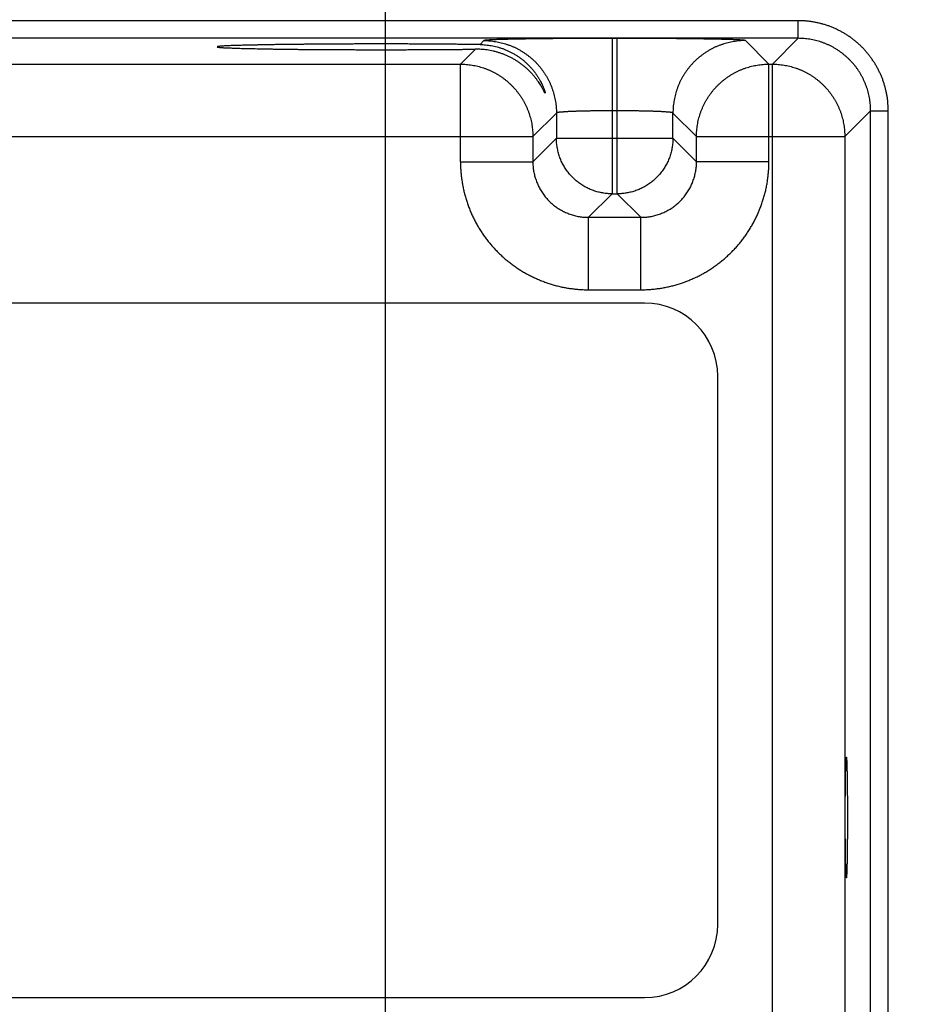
# Model space of a CAD drawing. Header units: inches. Extents: x 0 to 34, y 0 to 22.
# Tile 137 of 152: x 23.4 to 24.4, y 16.4 to 17.5. Entities that reach past the tile are written whole.
import ezdxf

# ---------------------------------------------------------------- set-up
doc = ezdxf.new("R2010")
doc.units = ezdxf.units.IN
doc.header["$LTSCALE"] = 1.87
doc.header["$MEASUREMENT"] = 0
doc.layers.get('0').update_dxf_attribs({"linetype": 'CONTINUOUS'})
doc.layers.add('DIMENSIONS', color=7, linetype='CONTINUOUS')
doc.styles.get("Standard").update_dxf_attribs({"font": 'txt', "width": 0.8})
doc.dimstyles.new('DIMSTYLE_1', dxfattribs={"dimtxt": 0.125, "dimasz": 0.18, "dimexe": 0.18, "dimexo": 0.0625, "dimgap": 0.09, "dimtad": 0, "dimtih": 1, "dimtoh": 1, "dimdec": 3, "dimzin": 4, "dimdsep": 46, "dimtxsty": 'STANDARD', "dimblk": '_FILLED', "dimblk1": '_FILLED', "dimblk2": '_FILLED', "dimcen": 0.09, "dimadec": 0, "dimazin": 0, "dimtp": 0.01, "dimtm": 0.01, "dimtfac": 1, "dimtdec": 3, "dimtofl": 0, "dimtmove": 0, "dimatfit": 3, "dimldrblk": '_FILLED', "dimfxl": 1, "dimtolj": 1, "dimtzin": 4, "dimarcsym": 0})

# ---------------------------------------------------------------- blocks, each defined once
blk = doc.blocks.new('_FILLED')
at = {"color": 0, "linetype": 'BYBLOCK'}
blk.add_solid([(0, 0), (-1, 0.1736), (-1, -0.1736)], dxfattribs=at)
blk = doc.blocks.new('*D17')
at = {"layer": 'DIMENSIONS', "color": 2, "linetype": 'CONTINUOUS'}
for p, q in [((17.2788, 16.3485), (17.2788, 19.2191)), ((23.7788, 16.3485), (23.7788, 19.2191)), ((17.2788, 19.0941), (19.5834, 19.0941)), ((23.7788, 19.0941), (21.0334, 19.0941))]:
    blk.add_line(p, q, dxfattribs=at)
at = {"layer": 'DIMENSIONS', "color": 2, "linetype": 'CONTINUOUS', "xscale": 0.18, "yscale": 0.18, "zscale": 0.18, "rotation": 180}
blk.add_blockref('_FILLED', (17.2788, 19.0941), dxfattribs=at)
at = {"layer": 'DIMENSIONS', "color": 2, "linetype": 'CONTINUOUS', "xscale": 0.18, "yscale": 0.18, "zscale": 0.18}
blk.add_blockref('_FILLED', (23.7788, 19.0941), dxfattribs=at)
at = {"layer": 'DIMENSIONS', "color": 2, "linetype": 'CONTINUOUS', "width": 0.8}
for s, p in [('[', (20.2709, 19.0316)), (']', (20.8709, 19.0316)), ('6.500', (19.6459, 19.0316)), ('165.1', (20.3709, 19.0316))]:
    blk.add_text(s, height=0.125, dxfattribs=at).set_placement(p)
blk = doc.blocks.new('*D18')
at = {"layer": 'DIMENSIONS', "color": 2, "linetype": 'CONTINUOUS'}
for p, q in [((23.7788, 16.3485), (23.7788, 18.4691)), ((24.5278, 17.5422), (24.5278, 18.4691)), ((23.7788, 18.3441), (23.4188, 18.3441)), ((24.5278, 18.3441), (24.8878, 18.3441))]:
    blk.add_line(p, q, dxfattribs=at)
at = {"layer": 'DIMENSIONS', "color": 2, "linetype": 'CONTINUOUS', "xscale": 0.18, "yscale": 0.18, "zscale": 0.18}
blk.add_blockref('_FILLED', (23.7788, 18.3441), dxfattribs=at)
at = {"layer": 'DIMENSIONS', "color": 2, "linetype": 'CONTINUOUS', "xscale": 0.18, "yscale": 0.18, "zscale": 0.18, "rotation": 180}
blk.add_blockref('_FILLED', (24.5278, 18.3441), dxfattribs=at)
at = {"layer": 'DIMENSIONS', "color": 2, "linetype": 'CONTINUOUS', "width": 0.8}
for s, p in [('.749', (23.8072, 18.2816)), ('[', (23.8072, 18.0941)), ('19.02', (23.9072, 18.0941)), (']', (24.4072, 18.0941))]:
    blk.add_text(s, height=0.125, dxfattribs=at).set_placement(p)

msp = doc.modelspace()

# ---------------------------------------------------------------- linework, layer by layer
at = {"color": 7, "linetype": 'CONTINUOUS'}
for p, q in [((24.2235, 17.4681), (16.8331, 17.4681)), ((24.2235, 17.4491), (24.2235, 17.4681)), ((24.2235, 17.4491), (16.8331, 17.4491)), ((23.885, 17.4466), (23.8808, 17.4424)), ((24.0286, 17.449), (24.023, 17.449)), ((24.023, 17.449), (24.023, 17.2816)), ((24.0286, 17.2816), (24.0286, 17.449)), ((24.1919, 17.4213), (24.1666, 17.4466)), ((24.2235, 17.4491), (24.1957, 17.4213)), ((23.8758, 17.4374), (23.8597, 17.4213)), ((23.2619, 17.4213), (23.8597, 17.4213)), ((23.8597, 17.3162), (23.8597, 17.4213)), ((24.1919, 17.4213), (24.1957, 17.4213)), ((24.1919, 17.3162), (24.1919, 17.4213)), ((24.1957, 14.2985), (24.1957, 17.4213)), ((23.963, 17.3686), (23.9377, 17.3433)), ((23.963, 17.3686), (23.963, 17.3416)), ((24.0286, 17.371), (24.023, 17.371)), ((24.1139, 17.3433), (24.0886, 17.3686)), ((24.0886, 17.3416), (24.0886, 17.3686)), ((24.3015, 17.3711), (24.2737, 17.3433)), ((24.3015, 17.3711), (24.3205, 17.3711)), ((24.3015, 14.3487), (24.3015, 17.3711)), ((24.3205, 14.3487), (24.3205, 17.3711)), ((23.1839, 17.3433), (23.9377, 17.3433)), ((23.9377, 17.3433), (23.9377, 17.3162)), ((23.963, 17.3416), (23.9377, 17.3162)), ((23.963, 17.3416), (24.0886, 17.3416)), ((24.0886, 17.3416), (24.1139, 17.3162)), ((24.1139, 17.3433), (24.2737, 17.3433)), ((24.1139, 17.3162), (24.1139, 17.3433)), ((24.2737, 17.3433), (24.2737, 14.3765)), ((23.8597, 17.3162), (23.9377, 17.3162)), ((24.1919, 17.3162), (24.1139, 17.3162)), ((24.023, 17.2816), (23.9976, 17.2563)), ((24.023, 17.2816), (24.0286, 17.2816)), ((24.0286, 17.2816), (24.054, 17.2563)), ((23.9976, 17.2563), (24.054, 17.2563)), ((23.9976, 17.1783), (23.9976, 17.2563)), ((24.054, 17.1783), (24.054, 17.2563)), ((23.9976, 17.1783), (24.054, 17.1783)), ((24.0581, 17.1639), (16.9715, 17.1639)), ((24.1368, 16.4946), (24.1368, 17.0852)), ((16.9715, 16.4159), (24.0581, 16.4159))]:
    msp.add_line(p, q, dxfattribs=at)
for centre, start, end in [((24.0581, 17.0852), 0, 90), ((24.0581, 16.4946), 270, 360)]:
    msp.add_arc(centre, 0.0787, start, end, dxfattribs=at)
for points, knots in [([(24.3205, 17.3711), (24.3205, 17.3723), (24.3204, 17.3748), (24.3202, 17.3785), (24.3199, 17.3822), (24.3194, 17.3859), (24.3187, 17.3896), (24.3179, 17.3932), (24.317, 17.3968), (24.316, 17.4004), (24.3148, 17.4039), (24.3135, 17.4074), (24.312, 17.4108), (24.3104, 17.4141), (24.3087, 17.4174), (24.3069, 17.4207), (24.3049, 17.4238), (24.3028, 17.4269), (24.3006, 17.4299), (24.2983, 17.4328), (24.2959, 17.4356), (24.2934, 17.4384), (24.2908, 17.441), (24.288, 17.4435), (24.2852, 17.4459), (24.2823, 17.4482), (24.2793, 17.4504), (24.2762, 17.4525), (24.2731, 17.4545), (24.2698, 17.4563), (24.2665, 17.458), (24.2632, 17.4596), (24.2598, 17.4611), (24.2563, 17.4624), (24.2528, 17.4636), (24.2492, 17.4646), (24.2456, 17.4655), (24.242, 17.4663), (24.2383, 17.467), (24.2346, 17.4675), (24.2309, 17.4678), (24.2272, 17.468), (24.2247, 17.4681), (24.2235, 17.4681)], [0, 0, 0, 0, 0.024375, 0.048767, 0.073167, 0.097566, 0.121958, 0.146343, 0.170727, 0.195115, 0.219512, 0.243919, 0.268325, 0.292719, 0.317103, 0.341488, 0.365879, 0.390271, 0.414658, 0.439044, 0.46343, 0.487818, 0.512208, 0.536598, 0.560985, 0.585371, 0.609759, 0.634154, 0.658549, 0.682934, 0.707317, 0.73171, 0.756116, 0.780523, 0.804921, 0.82931, 0.853694, 0.878079, 0.902471, 0.926869, 0.951263, 0.975644, 1, 1, 1, 1]), ([(24.023, 17.449), (24.0214, 17.449), (24.0183, 17.449), (24.0135, 17.449), (24.0088, 17.449), (24.0041, 17.449), (23.9994, 17.449), (23.9947, 17.4489), (23.99, 17.4489), (23.9854, 17.4489), (23.9809, 17.4489), (23.9764, 17.4489), (23.9719, 17.4488), (23.9675, 17.4488), (23.9632, 17.4488), (23.9589, 17.4487), (23.9548, 17.4487), (23.9507, 17.4486), (23.9467, 17.4486), (23.9427, 17.4485), (23.9389, 17.4485), (23.9352, 17.4484), (23.9316, 17.4484), (23.9281, 17.4483), (23.9247, 17.4483), (23.9214, 17.4482), (23.9182, 17.4482), (23.9152, 17.4481), (23.9123, 17.448), (23.9095, 17.448), (23.9069, 17.4479), (23.9044, 17.4478), (23.902, 17.4477), (23.8998, 17.4477), (23.8977, 17.4476), (23.8958, 17.4475), (23.894, 17.4474), (23.8924, 17.4474), (23.891, 17.4473), (23.8897, 17.4472), (23.8885, 17.4471), (23.8876, 17.447), (23.8867, 17.447), (23.8861, 17.4469), (23.8856, 17.4468), (23.8853, 17.4467), (23.8851, 17.4467), (23.885, 17.4466)], [0, 0, 0, 0, 0.034377, 0.068776, 0.103134, 0.137387, 0.171477, 0.205352, 0.238982, 0.27234, 0.305386, 0.338068, 0.37034, 0.402165, 0.433509, 0.464336, 0.494612, 0.524302, 0.55337, 0.581776, 0.609488, 0.636476, 0.66271, 0.688154, 0.712775, 0.736544, 0.759436, 0.781429, 0.802493, 0.822599, 0.841721, 0.859839, 0.876938, 0.892993, 0.907983, 0.921889, 0.934698, 0.946399, 0.956977, 0.966415, 0.974701, 0.981827, 0.987789, 0.992582, 0.996204, 0.998662, 1, 1, 1, 1]), ([(23.885, 17.4466), (23.8861, 17.4466), (23.8882, 17.4466), (23.8913, 17.4464), (23.8944, 17.4461), (23.8976, 17.4456), (23.9006, 17.4451), (23.9037, 17.4444), (23.9067, 17.4436), (23.9097, 17.4426), (23.9127, 17.4416), (23.9156, 17.4404), (23.9185, 17.4391), (23.9213, 17.4377), (23.924, 17.4362), (23.9267, 17.4346), (23.9293, 17.4328), (23.9319, 17.431), (23.9344, 17.4291), (23.9368, 17.427), (23.9391, 17.4249), (23.9413, 17.4227), (23.9434, 17.4204), (23.9455, 17.418), (23.9474, 17.4155), (23.9492, 17.4129), (23.951, 17.4103), (23.9526, 17.4076), (23.9541, 17.4049), (23.9555, 17.4021), (23.9568, 17.3992), (23.958, 17.3963), (23.959, 17.3933), (23.96, 17.3903), (23.9608, 17.3873), (23.9615, 17.3842), (23.962, 17.3811), (23.9625, 17.378), (23.9628, 17.3749), (23.963, 17.3718), (23.963, 17.3697), (23.963, 17.3686)], [0, 0, 0, 0, 0.025639, 0.051278, 0.076917, 0.102557, 0.128197, 0.153837, 0.179478, 0.205119, 0.23076, 0.256401, 0.282043, 0.307684, 0.333326, 0.358968, 0.38461, 0.410253, 0.435895, 0.461537, 0.48718, 0.512822, 0.538465, 0.564107, 0.58975, 0.615392, 0.641034, 0.666676, 0.692318, 0.717959, 0.743601, 0.769242, 0.794883, 0.820523, 0.846164, 0.871804, 0.897444, 0.923083, 0.948722, 0.974361, 1, 1, 1, 1]), ([(24.1666, 17.4466), (24.1665, 17.4467), (24.1663, 17.4467), (24.166, 17.4468), (24.1655, 17.4469), (24.1649, 17.447), (24.164, 17.447), (24.1631, 17.4471), (24.1619, 17.4472), (24.1606, 17.4473), (24.1592, 17.4474), (24.1576, 17.4474), (24.1558, 17.4475), (24.1539, 17.4476), (24.1518, 17.4477), (24.1496, 17.4477), (24.1472, 17.4478), (24.1447, 17.4479), (24.1421, 17.448), (24.1393, 17.448), (24.1364, 17.4481), (24.1334, 17.4482), (24.1302, 17.4482), (24.1269, 17.4483), (24.1235, 17.4483), (24.12, 17.4484), (24.1164, 17.4484), (24.1127, 17.4485), (24.1089, 17.4485), (24.1049, 17.4486), (24.1009, 17.4486), (24.0968, 17.4487), (24.0927, 17.4487), (24.0884, 17.4488), (24.0841, 17.4488), (24.0797, 17.4488), (24.0752, 17.4489), (24.0707, 17.4489), (24.0662, 17.4489), (24.0616, 17.4489), (24.0569, 17.4489), (24.0522, 17.449), (24.0475, 17.449), (24.0428, 17.449), (24.0381, 17.449), (24.0333, 17.449), (24.0302, 17.449), (24.0286, 17.449)], [0, 0, 0, 0, 0.001338, 0.003796, 0.007418, 0.012211, 0.018173, 0.025299, 0.033585, 0.043023, 0.053601, 0.065302, 0.078111, 0.092017, 0.107007, 0.123062, 0.140161, 0.158279, 0.177401, 0.197507, 0.218571, 0.240564, 0.263456, 0.287225, 0.311846, 0.33729, 0.363524, 0.390512, 0.418224, 0.44663, 0.475697, 0.505388, 0.535664, 0.566491, 0.597835, 0.62966, 0.661932, 0.694614, 0.72766, 0.761018, 0.794648, 0.828523, 0.862613, 0.896867, 0.931224, 0.965623, 1, 1, 1, 1]), ([(24.1666, 17.4466), (24.1655, 17.4466), (24.1634, 17.4466), (24.1603, 17.4464), (24.1572, 17.4461), (24.1541, 17.4456), (24.151, 17.4451), (24.1479, 17.4444), (24.1449, 17.4436), (24.1419, 17.4426), (24.1389, 17.4416), (24.136, 17.4404), (24.1331, 17.4391), (24.1303, 17.4377), (24.1276, 17.4362), (24.1249, 17.4346), (24.1223, 17.4328), (24.1197, 17.431), (24.1172, 17.4291), (24.1148, 17.427), (24.1125, 17.4249), (24.1103, 17.4227), (24.1082, 17.4204), (24.1061, 17.418), (24.1042, 17.4155), (24.1024, 17.4129), (24.1006, 17.4103), (24.099, 17.4076), (24.0975, 17.4049), (24.0961, 17.4021), (24.0948, 17.3992), (24.0936, 17.3963), (24.0926, 17.3933), (24.0916, 17.3903), (24.0908, 17.3873), (24.0901, 17.3842), (24.0896, 17.3811), (24.0891, 17.378), (24.0888, 17.3749), (24.0886, 17.3718), (24.0886, 17.3697), (24.0886, 17.3686)], [0, 0, 0, 0, 0.025639, 0.051278, 0.076917, 0.102557, 0.128197, 0.153837, 0.179478, 0.205119, 0.23076, 0.256401, 0.282043, 0.307684, 0.333326, 0.358968, 0.38461, 0.410253, 0.435895, 0.461537, 0.48718, 0.512822, 0.538465, 0.564107, 0.58975, 0.615392, 0.641034, 0.666676, 0.692318, 0.717959, 0.743601, 0.769242, 0.794883, 0.820523, 0.846164, 0.871804, 0.897444, 0.923083, 0.948722, 0.974361, 1, 1, 1, 1]), ([(24.3015, 17.3711), (24.3015, 17.3721), (24.3014, 17.3742), (24.3012, 17.3774), (24.3009, 17.3805), (24.3005, 17.3836), (24.2999, 17.3867), (24.2992, 17.3898), (24.2984, 17.3928), (24.2975, 17.3958), (24.2964, 17.3988), (24.2953, 17.4017), (24.294, 17.4045), (24.2926, 17.4074), (24.291, 17.4101), (24.2894, 17.4128), (24.2877, 17.4154), (24.2859, 17.418), (24.2839, 17.4204), (24.2819, 17.4228), (24.2798, 17.4251), (24.2775, 17.4273), (24.2752, 17.4295), (24.2728, 17.4315), (24.2704, 17.4334), (24.2678, 17.4353), (24.2652, 17.437), (24.2625, 17.4386), (24.2598, 17.4402), (24.2569, 17.4416), (24.2541, 17.4429), (24.2512, 17.444), (24.2482, 17.4451), (24.2452, 17.446), (24.2422, 17.4468), (24.2391, 17.4475), (24.236, 17.4481), (24.2329, 17.4485), (24.2298, 17.4488), (24.2266, 17.449), (24.2245, 17.4491), (24.2235, 17.4491)], [0, 0, 0, 0, 0.025653, 0.051305, 0.076955, 0.102605, 0.128258, 0.153911, 0.179564, 0.205214, 0.230866, 0.256517, 0.282162, 0.307798, 0.333431, 0.359067, 0.3847, 0.410326, 0.435946, 0.461565, 0.487186, 0.512811, 0.538438, 0.564065, 0.58969, 0.615321, 0.640959, 0.666599, 0.692238, 0.717879, 0.743526, 0.769176, 0.794825, 0.820473, 0.846123, 0.871774, 0.897422, 0.923066, 0.948708, 0.974353, 1, 1, 1, 1]), ([(23.7748, 17.443), (23.7729, 17.443), (23.7689, 17.443), (23.7631, 17.443), (23.7573, 17.443), (23.7514, 17.443), (23.7457, 17.443), (23.7399, 17.4429), (23.7342, 17.4429), (23.7285, 17.4429), (23.7229, 17.4429), (23.7173, 17.4428), (23.7118, 17.4428), (23.7064, 17.4428), (23.701, 17.4427), (23.6957, 17.4427), (23.6905, 17.4426), (23.6854, 17.4426), (23.6804, 17.4425), (23.6755, 17.4425), (23.6707, 17.4424), (23.666, 17.4423), (23.6615, 17.4423), (23.657, 17.4422), (23.6527, 17.4421), (23.6486, 17.4421), (23.6445, 17.442), (23.6406, 17.4419), (23.6369, 17.4418), (23.6333, 17.4418), (23.6298, 17.4417), (23.6266, 17.4416), (23.6234, 17.4415), (23.6205, 17.4414), (23.6177, 17.4413), (23.6151, 17.4412), (23.6126, 17.4412), (23.6104, 17.4411), (23.6083, 17.441), (23.6064, 17.4409), (23.6047, 17.4408), (23.6031, 17.4407), (23.6018, 17.4406), (23.6006, 17.4405), (23.5997, 17.4404), (23.5989, 17.4403), (23.5983, 17.4402), (23.598, 17.4401), (23.5977, 17.44), (23.5977, 17.4399), (23.5977, 17.4399)], [0, 0, 0, 0, 0.033035, 0.06604, 0.098964, 0.131787, 0.164466, 0.196958, 0.229244, 0.261273, 0.293018, 0.324447, 0.355514, 0.386199, 0.416461, 0.446263, 0.475585, 0.50438, 0.532628, 0.560297, 0.587345, 0.61376, 0.6395, 0.66454, 0.688859, 0.712419, 0.735204, 0.757187, 0.778337, 0.798643, 0.818073, 0.836608, 0.854233, 0.87092, 0.886659, 0.901429, 0.915211, 0.927997, 0.939767, 0.950512, 0.960221, 0.96888, 0.976484, 0.983023, 0.988492, 0.992889, 0.996212, 0.998471, 0.999707, 1, 1, 1, 1]), ([(23.5977, 17.4399), (23.5977, 17.4399), (23.5977, 17.4398), (23.598, 17.4397), (23.5983, 17.4396), (23.5989, 17.4395), (23.5997, 17.4394), (23.6006, 17.4393), (23.6018, 17.4392), (23.6031, 17.4391), (23.6047, 17.439), (23.6064, 17.4389), (23.6083, 17.4388), (23.6104, 17.4388), (23.6126, 17.4387), (23.6151, 17.4386), (23.6177, 17.4385), (23.6205, 17.4384), (23.6234, 17.4383), (23.6266, 17.4382), (23.6298, 17.4381), (23.6333, 17.438), (23.6369, 17.438), (23.6406, 17.4379), (23.6445, 17.4378), (23.6486, 17.4377), (23.6527, 17.4377), (23.657, 17.4376), (23.6615, 17.4375), (23.666, 17.4375), (23.6707, 17.4374), (23.6755, 17.4373), (23.6804, 17.4373), (23.6854, 17.4372), (23.6905, 17.4372), (23.6957, 17.4371), (23.701, 17.4371), (23.7064, 17.4371), (23.7118, 17.437), (23.7173, 17.437), (23.7229, 17.4369), (23.7285, 17.4369), (23.7342, 17.4369), (23.7399, 17.4369), (23.7457, 17.4369), (23.7514, 17.4368), (23.7573, 17.4368), (23.7631, 17.4368), (23.7689, 17.4368), (23.7729, 17.4368), (23.7748, 17.4368)], [0, 0, 0, 0, 0.000284, 0.001519, 0.003778, 0.007102, 0.011499, 0.016968, 0.023507, 0.031111, 0.03977, 0.049479, 0.060224, 0.071994, 0.084781, 0.098563, 0.113333, 0.129072, 0.145759, 0.163384, 0.18192, 0.201349, 0.221655, 0.242806, 0.264789, 0.287575, 0.311135, 0.335454, 0.360494, 0.386235, 0.412649, 0.439698, 0.467367, 0.495615, 0.52441, 0.553733, 0.583535, 0.613797, 0.644483, 0.67555, 0.706979, 0.738725, 0.770754, 0.80304, 0.835533, 0.868212, 0.901035, 0.933959, 0.966964, 1, 1, 1, 1]), ([(23.8808, 17.4424), (23.8793, 17.4424), (23.8762, 17.4424), (23.8714, 17.4425), (23.8666, 17.4425), (23.8617, 17.4426), (23.8567, 17.4426), (23.8517, 17.4427), (23.8465, 17.4427), (23.8413, 17.4428), (23.836, 17.4428), (23.8306, 17.4428), (23.8252, 17.4429), (23.8197, 17.4429), (23.8142, 17.4429), (23.8087, 17.4429), (23.8031, 17.443), (23.7975, 17.443), (23.7918, 17.443), (23.7862, 17.443), (23.7805, 17.443), (23.7767, 17.443), (23.7748, 17.443)], [0, 0, 0, 0, 0.043456, 0.087901, 0.133274, 0.179548, 0.22666, 0.274566, 0.323224, 0.372567, 0.422565, 0.473151, 0.524279, 0.575902, 0.627949, 0.680391, 0.733154, 0.786192, 0.839456, 0.892873, 0.946413, 1, 1, 1, 1]), ([(23.7748, 17.4368), (23.7767, 17.4368), (23.7805, 17.4368), (23.7861, 17.4368), (23.7917, 17.4368), (23.7974, 17.4368), (23.8029, 17.4369), (23.8085, 17.4369), (23.814, 17.4369), (23.8195, 17.4369), (23.825, 17.4369), (23.8304, 17.437), (23.8357, 17.437), (23.841, 17.437), (23.8462, 17.4371), (23.8513, 17.4371), (23.8564, 17.4372), (23.8614, 17.4372), (23.8663, 17.4373), (23.871, 17.4373), (23.8742, 17.4373), (23.8758, 17.4374)], [0, 0, 0, 0, 0.05599, 0.111928, 0.167742, 0.223397, 0.278814, 0.333954, 0.388753, 0.443152, 0.497107, 0.550546, 0.603434, 0.6557, 0.707302, 0.758186, 0.808291, 0.857581, 0.905989, 0.953482, 1, 1, 1, 1]), ([(23.9511, 17.39), (23.9511, 17.39), (23.9511, 17.3899), (23.951, 17.3899), (23.9509, 17.39), (23.9507, 17.3902), (23.9506, 17.3905), (23.9503, 17.3909), (23.95, 17.3915), (23.9496, 17.3923), (23.9491, 17.3932), (23.9485, 17.3943), (23.9477, 17.3957), (23.9468, 17.3972), (23.9457, 17.3991), (23.9443, 17.4012), (23.9428, 17.4035), (23.9409, 17.406), (23.9388, 17.4086), (23.9366, 17.4112), (23.9341, 17.4137), (23.9315, 17.4162), (23.9288, 17.4186), (23.9259, 17.4209), (23.923, 17.423), (23.92, 17.4249), (23.917, 17.4268), (23.9139, 17.4284), (23.9107, 17.43), (23.9076, 17.4313), (23.9044, 17.4326), (23.9012, 17.4336), (23.898, 17.4346), (23.8948, 17.4354), (23.8916, 17.436), (23.8884, 17.4366), (23.8852, 17.437), (23.882, 17.4372), (23.8789, 17.4374), (23.8768, 17.4374), (23.8758, 17.4374)], [0, 0, 0, 0, 0.000911, 0.00163, 0.002888, 0.005366, 0.009207, 0.01455, 0.021567, 0.030479, 0.041535, 0.05502, 0.071274, 0.090657, 0.113536, 0.140172, 0.170279, 0.203302, 0.238621, 0.275588, 0.313496, 0.351843, 0.390376, 0.428878, 0.467233, 0.505339, 0.543127, 0.580572, 0.617632, 0.654294, 0.69057, 0.726436, 0.761889, 0.796971, 0.831678, 0.866005, 0.899985, 0.933635, 0.96697, 1, 1, 1, 1]), ([(23.8808, 17.4424), (23.8818, 17.4424), (23.8838, 17.4423), (23.8868, 17.4421), (23.8899, 17.4417), (23.8929, 17.4413), (23.896, 17.4406), (23.8991, 17.4399), (23.9022, 17.439), (23.9052, 17.438), (23.9083, 17.4368), (23.9114, 17.4354), (23.9144, 17.4339), (23.9174, 17.4323), (23.9204, 17.4305), (23.9233, 17.4285), (23.9261, 17.4264), (23.9289, 17.4241), (23.9315, 17.4217), (23.9341, 17.4191), (23.9365, 17.4165), (23.9388, 17.4137), (23.9409, 17.4109), (23.9428, 17.4081), (23.9445, 17.4054), (23.9459, 17.4028), (23.9471, 17.4005), (23.9481, 17.3985), (23.9489, 17.3967), (23.9495, 17.3952), (23.95, 17.3939), (23.9503, 17.3929), (23.9506, 17.392), (23.9508, 17.3913), (23.9509, 17.3908), (23.951, 17.3904), (23.9511, 17.3902), (23.9511, 17.39), (23.9511, 17.39)], [0, 0, 0, 0, 0.03202, 0.064354, 0.097015, 0.130024, 0.163403, 0.19719, 0.231389, 0.266005, 0.301087, 0.336641, 0.372652, 0.409144, 0.446112, 0.483526, 0.521375, 0.559603, 0.598127, 0.636839, 0.675537, 0.713971, 0.751634, 0.787912, 0.822117, 0.8534, 0.881064, 0.905019, 0.9255, 0.942772, 0.957139, 0.968929, 0.978467, 0.986048, 0.991921, 0.996275, 0.999234, 1, 1, 1, 1]), ([(23.8597, 17.4213), (23.8607, 17.4213), (23.8628, 17.4212), (23.8659, 17.421), (23.8691, 17.4207), (23.8722, 17.4203), (23.8753, 17.4197), (23.8783, 17.419), (23.8814, 17.4182), (23.8844, 17.4173), (23.8873, 17.4162), (23.8902, 17.415), (23.8931, 17.4137), (23.8959, 17.4123), (23.8987, 17.4108), (23.9014, 17.4092), (23.904, 17.4075), (23.9065, 17.4056), (23.909, 17.4037), (23.9114, 17.4016), (23.9137, 17.3995), (23.9159, 17.3973), (23.9181, 17.395), (23.9201, 17.3926), (23.922, 17.3901), (23.9239, 17.3876), (23.9256, 17.385), (23.9272, 17.3823), (23.9287, 17.3795), (23.9301, 17.3767), (23.9314, 17.3738), (23.9326, 17.3709), (23.9337, 17.368), (23.9346, 17.365), (23.9354, 17.3619), (23.9361, 17.3589), (23.9367, 17.3558), (23.9371, 17.3527), (23.9374, 17.3495), (23.9376, 17.3464), (23.9377, 17.3443), (23.9377, 17.3433)], [0, 0, 0, 0, 0.02564, 0.05128, 0.076921, 0.102562, 0.128203, 0.153844, 0.179486, 0.205128, 0.23077, 0.256413, 0.282055, 0.307698, 0.333341, 0.358984, 0.384628, 0.410271, 0.435915, 0.461558, 0.487202, 0.512845, 0.538489, 0.564132, 0.589776, 0.615419, 0.641062, 0.666705, 0.692348, 0.71799, 0.743634, 0.769276, 0.794917, 0.820558, 0.846199, 0.871842, 0.897484, 0.923122, 0.948753, 0.974378, 1, 1, 1, 1]), ([(24.1139, 17.3433), (24.1139, 17.3443), (24.114, 17.3464), (24.1142, 17.3495), (24.1145, 17.3527), (24.1149, 17.3558), (24.1155, 17.3589), (24.1162, 17.3619), (24.117, 17.365), (24.1179, 17.368), (24.119, 17.3709), (24.1202, 17.3738), (24.1215, 17.3767), (24.1229, 17.3795), (24.1244, 17.3823), (24.126, 17.385), (24.1277, 17.3876), (24.1296, 17.3901), (24.1315, 17.3926), (24.1336, 17.395), (24.1357, 17.3973), (24.1379, 17.3995), (24.1402, 17.4017), (24.1426, 17.4037), (24.1451, 17.4056), (24.1476, 17.4075), (24.1503, 17.4092), (24.1529, 17.4108), (24.1557, 17.4123), (24.1585, 17.4137), (24.1614, 17.415), (24.1643, 17.4162), (24.1672, 17.4173), (24.1702, 17.4182), (24.1733, 17.419), (24.1763, 17.4197), (24.1794, 17.4203), (24.1825, 17.4207), (24.1857, 17.421), (24.1888, 17.4212), (24.1909, 17.4213), (24.1919, 17.4213)], [0, 0, 0, 0, 0.02564, 0.05128, 0.076921, 0.102562, 0.128203, 0.153844, 0.179486, 0.205128, 0.23077, 0.256413, 0.282055, 0.307698, 0.333341, 0.358984, 0.384628, 0.410271, 0.435915, 0.461558, 0.487202, 0.512845, 0.538489, 0.564132, 0.589776, 0.615419, 0.641062, 0.666705, 0.692348, 0.71799, 0.743634, 0.769276, 0.794917, 0.820558, 0.846199, 0.871842, 0.897484, 0.923122, 0.948753, 0.974378, 1, 1, 1, 1]), ([(24.1957, 17.4213), (24.1967, 17.4213), (24.1988, 17.4212), (24.2019, 17.421), (24.2051, 17.4207), (24.2082, 17.4203), (24.2113, 17.4197), (24.2143, 17.419), (24.2174, 17.4182), (24.2204, 17.4173), (24.2233, 17.4162), (24.2262, 17.415), (24.2291, 17.4137), (24.2319, 17.4123), (24.2347, 17.4108), (24.2374, 17.4092), (24.24, 17.4075), (24.2425, 17.4056), (24.245, 17.4037), (24.2474, 17.4016), (24.2497, 17.3995), (24.2519, 17.3973), (24.2541, 17.395), (24.2561, 17.3926), (24.258, 17.3901), (24.2599, 17.3876), (24.2616, 17.385), (24.2632, 17.3823), (24.2647, 17.3795), (24.2661, 17.3767), (24.2674, 17.3738), (24.2686, 17.3709), (24.2697, 17.368), (24.2706, 17.365), (24.2714, 17.3619), (24.2721, 17.3589), (24.2727, 17.3558), (24.2731, 17.3527), (24.2734, 17.3495), (24.2736, 17.3464), (24.2737, 17.3443), (24.2737, 17.3433)], [0, 0, 0, 0, 0.02564, 0.05128, 0.076921, 0.102562, 0.128203, 0.153844, 0.179486, 0.205128, 0.23077, 0.256413, 0.282055, 0.307698, 0.333341, 0.358984, 0.384628, 0.410271, 0.435915, 0.461558, 0.487202, 0.512845, 0.538489, 0.564132, 0.589776, 0.615419, 0.641062, 0.666705, 0.692348, 0.71799, 0.743634, 0.769276, 0.794917, 0.820558, 0.846199, 0.871842, 0.897484, 0.923122, 0.948753, 0.974378, 1, 1, 1, 1]), ([(24.023, 17.371), (24.0222, 17.371), (24.0204, 17.371), (24.0179, 17.371), (24.0153, 17.371), (24.0127, 17.371), (24.0102, 17.3709), (24.0077, 17.3709), (24.0052, 17.3709), (24.0027, 17.3709), (24.0003, 17.3708), (23.9979, 17.3708), (23.9956, 17.3707), (23.9933, 17.3707), (23.9911, 17.3706), (23.989, 17.3706), (23.9869, 17.3705), (23.9848, 17.3705), (23.9829, 17.3704), (23.981, 17.3703), (23.9792, 17.3702), (23.9775, 17.3702), (23.9758, 17.3701), (23.9743, 17.37), (23.9728, 17.3699), (23.9715, 17.3698), (23.9702, 17.3697), (23.969, 17.3696), (23.9679, 17.3696), (23.967, 17.3695), (23.9661, 17.3694), (23.9653, 17.3693), (23.9647, 17.3692), (23.9641, 17.3691), (23.9637, 17.369), (23.9634, 17.3689), (23.9632, 17.3688), (23.963, 17.3687), (23.963, 17.3686)], [0, 0, 0, 0, 0.043015, 0.085944, 0.128707, 0.171229, 0.213434, 0.255247, 0.296593, 0.337398, 0.377584, 0.417069, 0.455773, 0.493616, 0.530527, 0.566451, 0.601331, 0.635102, 0.667699, 0.699059, 0.729121, 0.757835, 0.785147, 0.811006, 0.835359, 0.858165, 0.879383, 0.898972, 0.916894, 0.933119, 0.947622, 0.960379, 0.971368, 0.980577, 0.988002, 0.993655, 0.997589, 1, 1, 1, 1]), ([(24.0886, 17.3686), (24.0886, 17.3687), (24.0885, 17.3688), (24.0882, 17.3689), (24.0879, 17.369), (24.0875, 17.3691), (24.0869, 17.3692), (24.0863, 17.3693), (24.0855, 17.3694), (24.0846, 17.3695), (24.0837, 17.3696), (24.0826, 17.3696), (24.0814, 17.3697), (24.0802, 17.3698), (24.0788, 17.3699), (24.0773, 17.37), (24.0758, 17.3701), (24.0741, 17.3702), (24.0724, 17.3702), (24.0706, 17.3703), (24.0687, 17.3704), (24.0668, 17.3705), (24.0647, 17.3705), (24.0626, 17.3706), (24.0605, 17.3706), (24.0583, 17.3707), (24.056, 17.3707), (24.0537, 17.3708), (24.0513, 17.3708), (24.0489, 17.3709), (24.0464, 17.3709), (24.0439, 17.3709), (24.0414, 17.3709), (24.0389, 17.371), (24.0363, 17.371), (24.0338, 17.371), (24.0312, 17.371), (24.0294, 17.371), (24.0286, 17.371)], [0, 0, 0, 0, 0.002411, 0.006345, 0.011998, 0.019423, 0.028632, 0.039621, 0.052378, 0.066881, 0.083106, 0.101028, 0.120617, 0.141835, 0.164641, 0.188994, 0.214853, 0.242165, 0.270879, 0.300941, 0.332301, 0.364898, 0.398669, 0.433549, 0.469473, 0.506384, 0.544227, 0.582931, 0.622416, 0.662602, 0.703407, 0.744753, 0.786566, 0.828771, 0.871293, 0.914056, 0.956985, 1, 1, 1, 1]), ([(24.023, 17.2816), (24.0222, 17.2816), (24.0205, 17.2817), (24.0179, 17.2818), (24.0154, 17.2821), (24.0129, 17.2825), (24.0104, 17.283), (24.0079, 17.2835), (24.0055, 17.2842), (24.003, 17.285), (24.0007, 17.2859), (23.9983, 17.2869), (23.996, 17.288), (23.9938, 17.2892), (23.9916, 17.2905), (23.9894, 17.2919), (23.9873, 17.2934), (23.9853, 17.2949), (23.9834, 17.2966), (23.9815, 17.2983), (23.9797, 17.3001), (23.978, 17.302), (23.9763, 17.3039), (23.9748, 17.3059), (23.9733, 17.308), (23.9719, 17.3102), (23.9706, 17.3124), (23.9694, 17.3146), (23.9683, 17.3169), (23.9673, 17.3192), (23.9664, 17.3216), (23.9656, 17.324), (23.965, 17.3265), (23.9644, 17.329), (23.9639, 17.3315), (23.9635, 17.334), (23.9632, 17.3365), (23.9631, 17.3391), (23.963, 17.3408), (23.963, 17.3416)], [0, 0, 0, 0, 0.027007, 0.054018, 0.081035, 0.10806, 0.135089, 0.162117, 0.189144, 0.216171, 0.243199, 0.270228, 0.297257, 0.324285, 0.351314, 0.378343, 0.405373, 0.432403, 0.459432, 0.486462, 0.513491, 0.540521, 0.567551, 0.59458, 0.62161, 0.648639, 0.675669, 0.702698, 0.729727, 0.756755, 0.783784, 0.810812, 0.83784, 0.864867, 0.891894, 0.918921, 0.945948, 0.972974, 1, 1, 1, 1]), ([(24.0886, 17.3416), (24.0886, 17.3408), (24.0885, 17.3391), (24.0884, 17.3365), (24.0881, 17.334), (24.0877, 17.3315), (24.0872, 17.329), (24.0867, 17.3265), (24.086, 17.324), (24.0852, 17.3216), (24.0843, 17.3192), (24.0833, 17.3169), (24.0822, 17.3146), (24.081, 17.3124), (24.0797, 17.3102), (24.0783, 17.308), (24.0768, 17.3059), (24.0753, 17.3039), (24.0736, 17.302), (24.0719, 17.3001), (24.0701, 17.2983), (24.0682, 17.2966), (24.0663, 17.2949), (24.0643, 17.2934), (24.0622, 17.2919), (24.06, 17.2905), (24.0578, 17.2892), (24.0556, 17.288), (24.0533, 17.2869), (24.051, 17.2859), (24.0486, 17.285), (24.0462, 17.2842), (24.0437, 17.2835), (24.0412, 17.283), (24.0387, 17.2825), (24.0362, 17.2821), (24.0337, 17.2818), (24.0311, 17.2817), (24.0294, 17.2816), (24.0286, 17.2816)], [0, 0, 0, 0, 0.027007, 0.054018, 0.081035, 0.10806, 0.135089, 0.162117, 0.189144, 0.216171, 0.243199, 0.270228, 0.297257, 0.324285, 0.351314, 0.378343, 0.405373, 0.432403, 0.459432, 0.486462, 0.513491, 0.540521, 0.567551, 0.59458, 0.62161, 0.648639, 0.675669, 0.702698, 0.729727, 0.756755, 0.783784, 0.810812, 0.83784, 0.864867, 0.891894, 0.918921, 0.945948, 0.972974, 1, 1, 1, 1]), ([(23.8597, 17.3162), (23.8597, 17.3146), (23.8597, 17.3114), (23.86, 17.3066), (23.8604, 17.3018), (23.861, 17.297), (23.8617, 17.2923), (23.8627, 17.2876), (23.8637, 17.2829), (23.865, 17.2782), (23.8664, 17.2736), (23.868, 17.269), (23.8697, 17.2645), (23.8716, 17.2601), (23.8736, 17.2557), (23.8758, 17.2514), (23.8781, 17.2472), (23.8806, 17.2431), (23.8832, 17.2391), (23.886, 17.2351), (23.8889, 17.2313), (23.8919, 17.2275), (23.8951, 17.2239), (23.8984, 17.2204), (23.9018, 17.217), (23.9053, 17.2137), (23.9089, 17.2105), (23.9127, 17.2075), (23.9165, 17.2046), (23.9205, 17.2018), (23.9245, 17.1992), (23.9287, 17.1967), (23.9329, 17.1944), (23.9372, 17.1922), (23.9415, 17.1902), (23.946, 17.1883), (23.9505, 17.1866), (23.955, 17.185), (23.9596, 17.1836), (23.9643, 17.1823), (23.969, 17.1812), (23.9737, 17.1803), (23.9785, 17.1796), (23.9832, 17.179), (23.988, 17.1786), (23.9928, 17.1783), (23.996, 17.1783), (23.9976, 17.1783)], [0, 0, 0, 0, 0.022194, 0.044407, 0.066633, 0.088865, 0.111096, 0.133322, 0.155548, 0.177781, 0.200019, 0.222252, 0.244476, 0.266697, 0.28892, 0.311148, 0.333375, 0.355597, 0.37782, 0.400045, 0.422273, 0.4445, 0.466722, 0.488943, 0.511166, 0.533392, 0.555619, 0.577843, 0.600067, 0.62229, 0.644515, 0.66674, 0.688963, 0.711184, 0.733406, 0.75563, 0.777858, 0.800093, 0.822328, 0.844555, 0.866773, 0.888992, 0.911219, 0.933447, 0.955662, 0.977851, 1, 1, 1, 1]), ([(23.9377, 17.3162), (23.9377, 17.3154), (23.9377, 17.3137), (23.9379, 17.3112), (23.9381, 17.3086), (23.9385, 17.3061), (23.939, 17.3036), (23.9396, 17.3011), (23.9403, 17.2987), (23.9411, 17.2962), (23.942, 17.2939), (23.943, 17.2915), (23.9441, 17.2892), (23.9453, 17.287), (23.9465, 17.2848), (23.9479, 17.2826), (23.9494, 17.2805), (23.951, 17.2785), (23.9526, 17.2766), (23.9543, 17.2747), (23.9561, 17.2729), (23.958, 17.2712), (23.9599, 17.2695), (23.962, 17.268), (23.964, 17.2665), (23.9662, 17.2651), (23.9684, 17.2639), (23.9706, 17.2627), (23.9729, 17.2616), (23.9753, 17.2606), (23.9776, 17.2597), (23.9801, 17.2589), (23.9825, 17.2582), (23.985, 17.2576), (23.9875, 17.2571), (23.99, 17.2567), (23.9926, 17.2565), (23.9951, 17.2563), (23.9968, 17.2563), (23.9976, 17.2563)], [0, 0, 0, 0, 0.02705, 0.054098, 0.081144, 0.108188, 0.13523, 0.162271, 0.18931, 0.216345, 0.243376, 0.270404, 0.29743, 0.324455, 0.351474, 0.378491, 0.405508, 0.432523, 0.459534, 0.486541, 0.513548, 0.540556, 0.567562, 0.594565, 0.621568, 0.648574, 0.67558, 0.702583, 0.729584, 0.756583, 0.783592, 0.810618, 0.83766, 0.864712, 0.891772, 0.918834, 0.945896, 0.972953, 1, 1, 1, 1]), ([(24.054, 17.1783), (24.0556, 17.1783), (24.0588, 17.1783), (24.0636, 17.1786), (24.0684, 17.179), (24.0732, 17.1796), (24.0779, 17.1803), (24.0826, 17.1813), (24.0873, 17.1823), (24.092, 17.1836), (24.0966, 17.185), (24.1012, 17.1866), (24.1057, 17.1883), (24.1101, 17.1902), (24.1145, 17.1922), (24.1188, 17.1944), (24.123, 17.1967), (24.1271, 17.1992), (24.1311, 17.2018), (24.1351, 17.2046), (24.1389, 17.2075), (24.1427, 17.2105), (24.1463, 17.2137), (24.1498, 17.217), (24.1532, 17.2204), (24.1565, 17.2239), (24.1597, 17.2275), (24.1627, 17.2313), (24.1656, 17.2351), (24.1684, 17.2391), (24.171, 17.2431), (24.1735, 17.2473), (24.1758, 17.2515), (24.178, 17.2558), (24.18, 17.2601), (24.1819, 17.2646), (24.1836, 17.2691), (24.1852, 17.2736), (24.1866, 17.2782), (24.1879, 17.2829), (24.189, 17.2876), (24.1899, 17.2923), (24.1906, 17.2971), (24.1912, 17.3018), (24.1916, 17.3066), (24.1919, 17.3114), (24.1919, 17.3146), (24.1919, 17.3162)], [0, 0, 0, 0, 0.022194, 0.044407, 0.066633, 0.088865, 0.111096, 0.133322, 0.155548, 0.177781, 0.200019, 0.222252, 0.244476, 0.266697, 0.28892, 0.311148, 0.333375, 0.355597, 0.37782, 0.400045, 0.422273, 0.4445, 0.466722, 0.488943, 0.511166, 0.533392, 0.555619, 0.577843, 0.600067, 0.62229, 0.644515, 0.66674, 0.688963, 0.711184, 0.733406, 0.75563, 0.777858, 0.800093, 0.822328, 0.844555, 0.866773, 0.888992, 0.911219, 0.933447, 0.955662, 0.977851, 1, 1, 1, 1]), ([(24.054, 17.2563), (24.0548, 17.2563), (24.0565, 17.2563), (24.059, 17.2565), (24.0616, 17.2567), (24.0641, 17.2571), (24.0666, 17.2576), (24.0691, 17.2582), (24.0715, 17.2589), (24.074, 17.2597), (24.0763, 17.2606), (24.0787, 17.2616), (24.081, 17.2627), (24.0832, 17.2639), (24.0854, 17.2651), (24.0876, 17.2665), (24.0897, 17.268), (24.0917, 17.2696), (24.0936, 17.2712), (24.0955, 17.2729), (24.0973, 17.2747), (24.099, 17.2766), (24.1007, 17.2785), (24.1022, 17.2806), (24.1037, 17.2826), (24.1051, 17.2848), (24.1064, 17.287), (24.1075, 17.2892), (24.1086, 17.2915), (24.1096, 17.2939), (24.1105, 17.2962), (24.1113, 17.2987), (24.112, 17.3011), (24.1126, 17.3036), (24.1131, 17.3061), (24.1135, 17.3086), (24.1138, 17.3112), (24.1139, 17.3137), (24.1139, 17.3154), (24.1139, 17.3162)], [0, 0, 0, 0, 0.02705, 0.054098, 0.081144, 0.108188, 0.13523, 0.162271, 0.18931, 0.216345, 0.243376, 0.270404, 0.29743, 0.324455, 0.351474, 0.378491, 0.405508, 0.432523, 0.459534, 0.486541, 0.513548, 0.540556, 0.567562, 0.594565, 0.621568, 0.648574, 0.67558, 0.702583, 0.729584, 0.756583, 0.783592, 0.810618, 0.83766, 0.864712, 0.891772, 0.918834, 0.945896, 0.972953, 1, 1, 1, 1]), ([(24.2753, 16.5449), (24.2753, 16.5449), (24.2752, 16.545), (24.2752, 16.5452), (24.2752, 16.5455), (24.2751, 16.5459), (24.2751, 16.5464), (24.275, 16.5471), (24.275, 16.5478), (24.2749, 16.5487), (24.2749, 16.5497), (24.2748, 16.5507), (24.2748, 16.5519), (24.2748, 16.5532), (24.2747, 16.5546), (24.2747, 16.5561), (24.2746, 16.5577), (24.2746, 16.5594), (24.2746, 16.5612), (24.2745, 16.563), (24.2745, 16.565), (24.2745, 16.567), (24.2744, 16.5691), (24.2744, 16.5713), (24.2744, 16.5735), (24.2743, 16.5759), (24.2743, 16.5782), (24.2743, 16.5807), (24.2743, 16.5832), (24.2743, 16.5857), (24.2742, 16.5883), (24.2742, 16.5909), (24.2742, 16.5935), (24.2742, 16.5962), (24.2742, 16.5989), (24.2742, 16.6017), (24.2742, 16.6044), (24.2742, 16.6071), (24.2742, 16.6099), (24.2742, 16.6127), (24.2742, 16.6154), (24.2742, 16.6181), (24.2742, 16.6209), (24.2742, 16.6236), (24.2742, 16.6263), (24.2742, 16.6289), (24.2742, 16.6315), (24.2743, 16.6341), (24.2743, 16.6366), (24.2743, 16.6391), (24.2743, 16.6416), (24.2743, 16.6439), (24.2744, 16.6463), (24.2744, 16.6485), (24.2744, 16.6507), (24.2745, 16.6528), (24.2745, 16.6548), (24.2745, 16.6568), (24.2746, 16.6586), (24.2746, 16.6604), (24.2746, 16.6621), (24.2747, 16.6637), (24.2747, 16.6652), (24.2748, 16.6666), (24.2748, 16.6679), (24.2748, 16.6691), (24.2749, 16.6701), (24.2749, 16.6711), (24.275, 16.672), (24.275, 16.6727), (24.2751, 16.6734), (24.2751, 16.6739), (24.2752, 16.6743), (24.2752, 16.6746), (24.2752, 16.6748), (24.2753, 16.6749), (24.2753, 16.6749)], [0, 0, 0, 0, 0.000583, 0.001983, 0.00426, 0.007422, 0.011467, 0.016388, 0.02218, 0.02883, 0.036328, 0.044662, 0.053812, 0.063769, 0.074511, 0.086015, 0.098271, 0.111245, 0.124921, 0.139275, 0.154273, 0.169899, 0.186118, 0.202899, 0.220221, 0.23804, 0.256335, 0.27507, 0.294203, 0.313716, 0.333559, 0.3537, 0.374111, 0.39474, 0.415566, 0.436543, 0.457628, 0.478798, 0.5, 0.521202, 0.542372, 0.563457, 0.584434, 0.60526, 0.625889, 0.6463, 0.666441, 0.686284, 0.705797, 0.72493, 0.743665, 0.76196, 0.779779, 0.797101, 0.813882, 0.830101, 0.845727, 0.860725, 0.875079, 0.888755, 0.901729, 0.913985, 0.925489, 0.936231, 0.946188, 0.955338, 0.963672, 0.97117, 0.97782, 0.983612, 0.988533, 0.992578, 0.99574, 0.998017, 0.999417, 1, 1, 1, 1]), ([(24.2753, 16.6749), (24.2753, 16.6749), (24.2754, 16.6748), (24.2754, 16.6746), (24.2755, 16.6743), (24.2755, 16.6739), (24.2755, 16.6734), (24.2756, 16.6727), (24.2756, 16.672), (24.2757, 16.6711), (24.2757, 16.6701), (24.2758, 16.6691), (24.2758, 16.6679), (24.2759, 16.6666), (24.2759, 16.6652), (24.2759, 16.6637), (24.276, 16.6621), (24.276, 16.6604), (24.2761, 16.6586), (24.2761, 16.6568), (24.2761, 16.6548), (24.2762, 16.6528), (24.2762, 16.6507), (24.2762, 16.6485), (24.2762, 16.6463), (24.2763, 16.6439), (24.2763, 16.6416), (24.2763, 16.6391), (24.2763, 16.6366), (24.2764, 16.6341), (24.2764, 16.6315), (24.2764, 16.6289), (24.2764, 16.6263), (24.2764, 16.6236), (24.2764, 16.6209), (24.2764, 16.6181), (24.2764, 16.6154), (24.2764, 16.6127), (24.2764, 16.6099), (24.2764, 16.6071), (24.2764, 16.6044), (24.2764, 16.6017), (24.2764, 16.5989), (24.2764, 16.5962), (24.2764, 16.5935), (24.2764, 16.5909), (24.2764, 16.5883), (24.2764, 16.5857), (24.2763, 16.5832), (24.2763, 16.5807), (24.2763, 16.5782), (24.2763, 16.5759), (24.2762, 16.5735), (24.2762, 16.5713), (24.2762, 16.5691), (24.2762, 16.567), (24.2761, 16.565), (24.2761, 16.563), (24.2761, 16.5612), (24.276, 16.5594), (24.276, 16.5577), (24.2759, 16.5561), (24.2759, 16.5546), (24.2759, 16.5532), (24.2758, 16.5519), (24.2758, 16.5507), (24.2757, 16.5497), (24.2757, 16.5487), (24.2756, 16.5478), (24.2756, 16.5471), (24.2755, 16.5464), (24.2755, 16.5459), (24.2755, 16.5455), (24.2754, 16.5452), (24.2754, 16.545), (24.2753, 16.5449), (24.2753, 16.5449)], [0, 0, 0, 0, 0.000583, 0.001983, 0.00426, 0.007422, 0.011467, 0.016388, 0.02218, 0.02883, 0.036328, 0.044662, 0.053812, 0.063769, 0.074511, 0.086015, 0.098271, 0.111245, 0.124921, 0.139275, 0.154273, 0.169899, 0.186118, 0.202899, 0.220221, 0.23804, 0.256335, 0.27507, 0.294203, 0.313716, 0.333559, 0.3537, 0.374111, 0.39474, 0.415566, 0.436543, 0.457628, 0.478798, 0.5, 0.521202, 0.542372, 0.563457, 0.584434, 0.60526, 0.625889, 0.6463, 0.666441, 0.686284, 0.705797, 0.72493, 0.743665, 0.76196, 0.779779, 0.797101, 0.813882, 0.830101, 0.845727, 0.860725, 0.875079, 0.888755, 0.901729, 0.913985, 0.925489, 0.936231, 0.946188, 0.955338, 0.963672, 0.97117, 0.97782, 0.983612, 0.988533, 0.992578, 0.99574, 0.998017, 0.999417, 1, 1, 1, 1])]:
    msp.add_open_spline(points, degree=3, knots=knots, dxfattribs=at)

# ---------------------------------------------------------------- dimensions: what is measured, and where the dimension line sits
at = {"layer": 'DIMENSIONS', "color": 2, "linetype": 'CONTINUOUS'}
for base, p1, p2, picture, middle in [((23.7788, 19.0941), (17.2788, 16.3485), (23.7788, 16.3485), '*D17', (20.3084, 19.0941)), ((24.5278, 18.3441), (23.7788, 16.3485), (24.5278, 17.5422), '*D18', (24.1572, 18.2504))]:
    dim = msp.add_linear_dim(base=base, p1=p1, p2=p2, dimstyle='DIMSTYLE_1', dxfattribs=at)
    dim.commit()
    dim.dimension.update_dxf_attribs({"geometry": picture, "text_midpoint": middle, "dimtype": 160})

doc.saveas('drawing.dxf')
